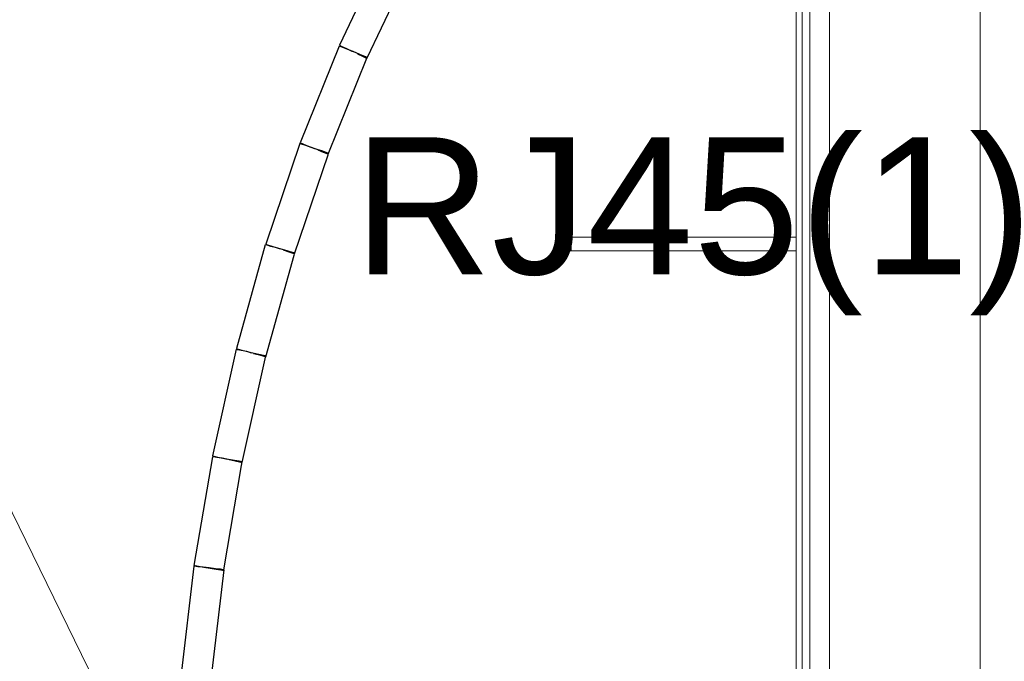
# Model space of a CAD drawing. Header units: millimetres. Extents: x 4476663 to 4477054, y -30323851 to -30323414.
# Tile 133 of 256: x 4476955.476 to 4476956.914, y -30323772.223 to -30323771.286. Entities that reach past the tile are written whole.
import ezdxf

# ---------------------------------------------------------------- set-up
doc = ezdxf.new("R2010")
doc.units = ezdxf.units.MM
doc.linetypes.add('NULL', pattern=[0])
for name, color, linetype, lineweight in [('CE-Condutos (Teto)', 1, 'Continuous', 25), ('CE-Textos fios', 7, 'Continuous', 9), ('IFC-Parede padrão-Contorno', 44, 'Continuous', 5), ('Textos', 7, 'Continuous', 9)]:
    doc.layers.add(name, color=color, linetype=linetype, lineweight=lineweight)
doc.styles.add('ARIAL', font='arial.ttf')

msp = doc.modelspace()

# ---------------------------------------------------------------- linework, layer by layer
at = {"layer": 'CE-Condutos (Teto)'}
for p, q in [((4476956.007, -30323771.1882), (4476955.943, -30323771.3232)), ((4476955.9832, -30323771.3416), (4476956.0469, -30323771.2071)), ((4476955.9423, -30323771.3243), (4476955.8854, -30323771.4656)), ((4476955.9455, -30323771.3256), (4476955.9423, -30323771.3243)), ((4476955.943, -30323771.3232), (4476955.9466, -30323771.3249)), ((4476955.9517, -30323771.3281), (4476955.9455, -30323771.3256)), ((4476955.9466, -30323771.3249), (4476955.953, -30323771.3279)), ((4476955.9598, -30323771.3314), (4476955.9517, -30323771.3281)), ((4476955.953, -30323771.3279), (4476955.9611, -30323771.3318)), ((4476955.9266, -30323771.4822), (4476955.983, -30323771.3421)), ((4476955.9627, -30323771.3325), (4476955.9598, -30323771.3314)), ((4476955.9611, -30323771.3318), (4476955.9627, -30323771.3325)), ((4476955.9627, -30323771.3325), (4476955.9627, -30323771.3325)), ((4476955.9684, -30323771.3348), (4476955.9627, -30323771.3325)), ((4476955.9761, -30323771.3379), (4476955.9684, -30323771.3348)), ((4476955.9694, -30323771.3357), (4476955.9766, -30323771.3391)), ((4476955.9814, -30323771.3401), (4476955.9761, -30323771.3379)), ((4476955.9766, -30323771.3391), (4476955.9814, -30323771.3414)), ((4476955.9835, -30323771.3409), (4476955.9814, -30323771.3401)), ((4476955.9814, -30323771.3414), (4476955.983, -30323771.3421)), ((4476955.983, -30323771.3421), (4476955.9832, -30323771.3416)), ((4476955.9832, -30323771.3416), (4476955.9835, -30323771.3409)), ((4476955.8848, -30323771.4667), (4476955.8351, -30323771.6135)), ((4476955.8876, -30323771.4677), (4476955.8848, -30323771.4667)), ((4476955.8854, -30323771.4656), (4476955.8886, -30323771.4669)), ((4476955.8936, -30323771.4697), (4476955.8876, -30323771.4677)), ((4476955.8886, -30323771.4669), (4476955.8948, -30323771.4694)), ((4476955.9017, -30323771.4724), (4476955.8936, -30323771.4697)), ((4476955.8948, -30323771.4694), (4476955.9029, -30323771.4727)), ((4476955.9059, -30323771.4739), (4476955.9017, -30323771.4724)), ((4476955.9029, -30323771.4727), (4476955.9058, -30323771.4738)), ((4476955.8773, -30323771.6278), (4476955.9263, -30323771.483)), ((4476955.9058, -30323771.4738), (4476955.9059, -30323771.4739)), ((4476955.9105, -30323771.4754), (4476955.9059, -30323771.4739)), ((4476955.9185, -30323771.4781), (4476955.9105, -30323771.4754)), ((4476955.9115, -30323771.4761), (4476955.9192, -30323771.4792)), ((4476955.9243, -30323771.4801), (4476955.9185, -30323771.4781)), ((4476955.9192, -30323771.4792), (4476955.9245, -30323771.4814)), ((4476955.927, -30323771.481), (4476955.9243, -30323771.4801)), ((4476955.9245, -30323771.4814), (4476955.9266, -30323771.4822)), ((4476955.9263, -30323771.483), (4476955.9266, -30323771.4822)), ((4476955.9266, -30323771.4822), (4476955.927, -30323771.481)), ((4476955.9266, -30323771.4822), (4476955.9266, -30323771.4822)), ((4476955.8346, -30323771.6146), (4476955.7924, -30323771.7662)), ((4476955.8371, -30323771.6153), (4476955.8346, -30323771.6146)), ((4476955.8351, -30323771.6135), (4476955.8379, -30323771.6145)), ((4476955.8428, -30323771.6169), (4476955.8371, -30323771.6153)), ((4476955.8379, -30323771.6145), (4476955.8439, -30323771.6165)), ((4476955.8508, -30323771.6191), (4476955.8428, -30323771.6169)), ((4476955.8439, -30323771.6165), (4476955.852, -30323771.6192)), ((4476955.8353, -30323771.7782), (4476955.8766, -30323771.6298)), ((4476955.8562, -30323771.6207), (4476955.8508, -30323771.6191)), ((4476955.852, -30323771.6192), (4476955.8562, -30323771.6207)), ((4476955.8598, -30323771.6216), (4476955.8562, -30323771.6207)), ((4476955.8681, -30323771.624), (4476955.8598, -30323771.6216)), ((4476955.8608, -30323771.6222), (4476955.8689, -30323771.6249)), ((4476955.8744, -30323771.6257), (4476955.8681, -30323771.624)), ((4476955.8689, -30323771.6249), (4476955.8747, -30323771.6269)), ((4476955.8775, -30323771.6266), (4476955.8744, -30323771.6257)), ((4476955.8747, -30323771.6269), (4476955.8772, -30323771.6277)), ((4476955.8766, -30323771.6298), (4476955.8772, -30323771.6277)), ((4476955.8772, -30323771.6277), (4476955.8775, -30323771.6266)), ((4476955.8772, -30323771.6277), (4476955.8773, -30323771.6278)), ((4476955.7921, -30323771.7673), (4476955.7574, -30323771.9229)), ((4476955.7941, -30323771.7678), (4476955.7921, -30323771.7673)), ((4476955.7924, -30323771.7662), (4476955.7948, -30323771.7669)), ((4476955.7995, -30323771.769), (4476955.7941, -30323771.7678)), ((4476955.7948, -30323771.7669), (4476955.8005, -30323771.7685)), ((4476955.8074, -30323771.7707), (4476955.7995, -30323771.769)), ((4476955.8005, -30323771.7685), (4476955.8086, -30323771.7707)), ((4476955.814, -30323771.7722), (4476955.8074, -30323771.7707)), ((4476955.8086, -30323771.7707), (4476955.814, -30323771.7722)), ((4476955.8164, -30323771.7728), (4476955.814, -30323771.7722)), ((4476955.8251, -30323771.7747), (4476955.8164, -30323771.7728)), ((4476955.8175, -30323771.7732), (4476955.8259, -30323771.7755)), ((4476955.8318, -30323771.7762), (4476955.8251, -30323771.7747)), ((4476955.8259, -30323771.7755), (4476955.8322, -30323771.7773)), ((4476955.8007, -30323771.9326), (4476955.8344, -30323771.7813)), ((4476955.8354, -30323771.777), (4476955.8318, -30323771.7762)), ((4476955.8322, -30323771.7773), (4476955.8351, -30323771.7781)), ((4476955.8344, -30323771.7813), (4476955.8354, -30323771.777)), ((4476955.8351, -30323771.7781), (4476955.8353, -30323771.7782)), ((4476955.7572, -30323771.9241), (4476955.7303, -30323772.083)), ((4476955.7588, -30323771.9243), (4476955.7572, -30323771.9241)), ((4476955.7574, -30323771.9229), (4476955.7594, -30323771.9234)), ((4476955.7638, -30323771.9252), (4476955.7588, -30323771.9243)), ((4476955.7594, -30323771.9234), (4476955.7648, -30323771.9246)), ((4476955.7716, -30323771.9265), (4476955.7638, -30323771.9252)), ((4476955.7648, -30323771.9246), (4476955.7727, -30323771.9263)), ((4476955.7807, -30323771.928), (4476955.7716, -30323771.9265)), ((4476955.7727, -30323771.9263), (4476955.7793, -30323771.9278)), ((4476955.7895, -30323771.9295), (4476955.7807, -30323771.928)), ((4476955.7818, -30323771.9284), (4476955.7904, -30323771.9303)), ((4476955.7966, -30323771.9307), (4476955.7895, -30323771.9295)), ((4476955.7904, -30323771.9303), (4476955.7971, -30323771.9318)), ((4476955.8007, -30323771.9314), (4476955.7966, -30323771.9307)), ((4476955.7971, -30323771.9318), (4476955.8005, -30323771.9325)), ((4476955.7998, -30323771.9369), (4476955.8007, -30323771.9314)), ((4476955.8005, -30323771.9325), (4476955.8007, -30323771.9326)), ((4476955.774, -30323772.0892), (4476955.7998, -30323771.9369)), ((4476955.7303, -30323772.0841), (4476955.7113, -30323772.2455)), ((4476955.7303, -30323772.083), (4476955.7319, -30323772.0832)), ((4476955.7313, -30323772.0842), (4476955.7303, -30323772.0841)), ((4476955.7361, -30323772.0848), (4476955.7313, -30323772.0842)), ((4476955.7319, -30323772.0832), (4476955.737, -30323772.0841)), ((4476955.7436, -30323772.0857), (4476955.7361, -30323772.0848)), ((4476955.737, -30323772.0841), (4476955.7447, -30323772.0854)), ((4476955.7527, -30323772.0867), (4476955.7436, -30323772.0857)), ((4476955.7447, -30323772.0854), (4476955.7538, -30323772.0869)), ((4476955.7617, -30323772.0878), (4476955.7527, -30323772.0867)), ((4476955.7538, -30323772.0869), (4476955.7626, -30323772.0884)), ((4476955.7557, -30323772.2496), (4476955.7745, -30323772.0893)), ((4476955.7691, -30323772.0886), (4476955.7617, -30323772.0878)), ((4476955.7626, -30323772.0884), (4476955.7697, -30323772.0896)), ((4476955.7736, -30323772.0892), (4476955.7691, -30323772.0886)), ((4476955.7697, -30323772.0896), (4476955.7738, -30323772.0903)), ((4476955.7738, -30323772.0903), (4476955.774, -30323772.0892)), ((4476955.7745, -30323772.0893), (4476955.774, -30323772.0892))]:
    msp.add_line(p, q, dxfattribs=at)
at = {"layer": 'CE-Textos fios'}
msp.add_line((4476955.7199, -30323772.5275), (4476955.3121, -30323771.6946), dxfattribs=at)
at = {"layer": 'IFC-Parede padrão-Contorno', "color": 8, "lineweight": 5}
for p, q in [((4476956.6591, -30323786.838), (4476956.6591, -30323748.1474)), ((4476956.6191, -30323787.2989), (4476956.6191, -30323751.1822)), ((4476956.8791, -30323772.4253), (4476956.8791, -30323763.3211)), ((4476956.6102, -30323772.2182), (4476956.6102, -30323764.4037)), ((4476956.6302, -30323774.3889), (4476956.6302, -30323766.5744)), ((4476956.2613, -30323771.5257), (4476956.2813, -30323771.5257)), ((4476956.2613, -30323771.6235), (4476956.2613, -30323771.5257)), ((4476956.2813, -30323771.6235), (4476956.2813, -30323771.5257)), ((4476956.2813, -30323771.6035), (4476956.6102, -30323771.6035)), ((4476956.2613, -30323771.6235), (4476956.2813, -30323771.6235)), ((4476956.2813, -30323771.6235), (4476956.6102, -30323771.6235)), ((4476956.6102, -30323774.3889), (4476956.6102, -30323772.2182))]:
    msp.add_line(p, q, dxfattribs=at)

# ---------------------------------------------------------------- texts
at = {"layer": 'Textos', "linetype": 'NULL', "insert": (4476956.4605, -30323771.7178), "char_height": 0.2, "width": 1.987195, "attachment_point": 8, "line_spacing_factor": 0.6, "style": 'ARIAL'}
msp.add_mtext('RJ45(1)', dxfattribs=at)

doc.saveas('drawing.dxf')
